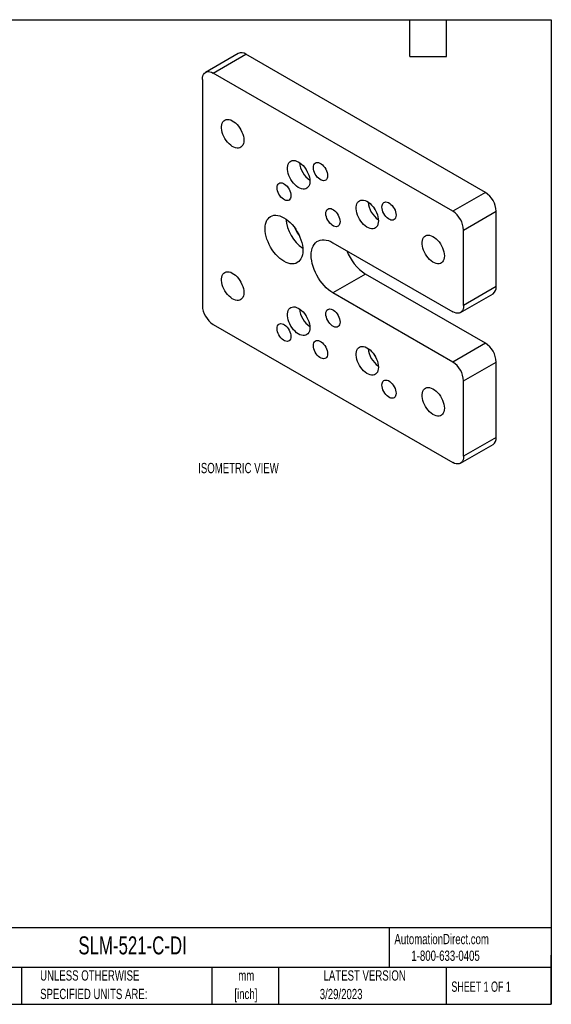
# Model space of a CAD drawing. Header units: millimetres. Extents: x 6 to 273, y 6 to 210.
# Tile 3 of 3: x 163 to 273, y 6 to 210. Entities that reach past the tile are written whole.
import ezdxf

# ---------------------------------------------------------------- set-up
doc = ezdxf.new("R2010")
doc.units = ezdxf.units.MM
doc.layers.add('TEXT', color=140, linetype='Continuous', lineweight=25)
doc.styles.add('SLDTEXTSTYLE0', font='TXT', dxfattribs={"width": 0.7})
doc.styles.add('SLDTEXTSTYLE1', font='TXT', dxfattribs={"width": 0.65})

# ---------------------------------------------------------------- blocks, each defined once
blk = doc.blocks.new('SW_NOTE_0_1')
at = {"layer": 'TEXT', "color": 0, "char_height": 2.117, "attachment_point": 2, "style": 'SLDTEXTSTYLE0'}
for s, insert in [('mm', (2.84, 2.73)), ('[inch]', (2.76, -1.09))]:
    blk.add_mtext(s, dxfattribs=dict(at, insert=insert))
blk = doc.blocks.new('SW_NOTE_0_2')
at = {"layer": 'TEXT', "color": 0, "char_height": 2.1167, "attachment_point": 1, "style": 'SLDTEXTSTYLE0'}
for s, insert in [('UNLESS OTHERWISE', (0, 2.73)), ('SPECIFIED UNITS ARE:', (0, -1.09))]:
    blk.add_mtext(s, dxfattribs=dict(at, insert=insert))

msp = doc.modelspace()

# ---------------------------------------------------------------- linework, layer by layer
for p, q in [((208.466, 202.573), (201.731, 198.685)), ((203.318, 198.527), (210.054, 202.416)), ((259.445, 173.903), (210.054, 202.416)), ((201.073, 197.231), (201.073, 150.566)), ((252.71, 170.014), (203.318, 198.527)), ((259.445, 173.903), (252.71, 170.014)), ((254.955, 166.126), (261.69, 170.014)), ((261.69, 154.459), (261.69, 170.014)), ((254.955, 150.571), (254.955, 166.126)), ((228.014, 163.531), (252.71, 149.274)), ((234.749, 157.049), (228.014, 153.161)), ((259.445, 142.792), (234.749, 157.049)), ((261.69, 154.459), (254.955, 150.571)), ((252.71, 138.904), (228.014, 153.161)), ((254.297, 149.117), (261.032, 153.005)), ((203.318, 146.677), (252.71, 118.164)), ((259.445, 142.792), (252.71, 138.904)), ((254.955, 135.016), (261.69, 138.904)), ((261.69, 123.349), (261.69, 138.904)), ((254.955, 119.461), (254.955, 135.016)), ((261.69, 123.349), (254.955, 119.461)), ((254.297, 118.007), (261.032, 121.895))]:
    msp.add_line(p, q)
at = {"flags": 128}
for points in [[(201.073, 197.231), (201.101, 197.621), (201.183, 197.969), (201.318, 198.267), (201.502, 198.507), (201.731, 198.685), (201.999, 198.794), (202.299, 198.833), (202.625, 198.801), (202.967, 198.698), (203.318, 198.527)], [(209.629, 184.677), (209.605, 184.305), (209.532, 183.969), (209.412, 183.676), (209.248, 183.433), (209.043, 183.245), (208.801, 183.116), (208.528, 183.048), (208.23, 183.043), (207.912, 183.101), (207.582, 183.221), (207.247, 183.401), (206.914, 183.635), (206.589, 183.921), (206.28, 184.251), (205.994, 184.618), (205.736, 185.014), (205.512, 185.432), (205.327, 185.862), (205.185, 186.295), (205.088, 186.722), (205.039, 187.134), (205.039, 187.521), (205.088, 187.876), (205.185, 188.191), (205.327, 188.46), (205.512, 188.676), (205.736, 188.835), (205.994, 188.934), (206.28, 188.971), (206.589, 188.944), (206.914, 188.855), (207.247, 188.705), (207.582, 188.497), (207.912, 188.236), (208.23, 187.928), (208.528, 187.578), (208.801, 187.195), (209.043, 186.787), (209.248, 186.362), (209.412, 185.929), (209.532, 185.498), (209.605, 185.078), (209.629, 184.677)], [(223.241, 176.207), (223.217, 175.835), (223.144, 175.499), (223.024, 175.206), (222.86, 174.963), (222.655, 174.775), (222.413, 174.645), (222.14, 174.577), (221.842, 174.573), (221.524, 174.631), (221.194, 174.751), (220.859, 174.93), (220.526, 175.165), (220.201, 175.451), (219.892, 175.78), (219.606, 176.147), (219.348, 176.544), (219.124, 176.962), (218.939, 177.392), (218.796, 177.825), (218.7, 178.252), (218.651, 178.663), (218.651, 179.051), (218.7, 179.406), (218.796, 179.721), (218.939, 179.989), (219.124, 180.206), (219.348, 180.365), (219.606, 180.464), (219.892, 180.5), (220.201, 180.474), (220.526, 180.384), (220.859, 180.234), (221.194, 180.027), (221.524, 179.766), (221.842, 179.457), (222.14, 179.108), (222.413, 178.725), (222.655, 178.317), (222.86, 177.892), (223.024, 177.459), (223.144, 177.028), (223.217, 176.608), (223.241, 176.207)], [(226.895, 177.364), (226.87, 177.068), (226.796, 176.811), (226.676, 176.602), (226.513, 176.447), (226.314, 176.352), (226.085, 176.321), (225.833, 176.354), (225.568, 176.449), (225.298, 176.605), (225.033, 176.815), (224.782, 177.073), (224.552, 177.369), (224.353, 177.694), (224.19, 178.037), (224.07, 178.385), (223.996, 178.727), (223.971, 179.052), (223.996, 179.347), (224.07, 179.604), (224.19, 179.814), (224.353, 179.968), (224.552, 180.063), (224.782, 180.095), (225.033, 180.062), (225.298, 179.966), (225.568, 179.811), (225.833, 179.6), (226.085, 179.343), (226.314, 179.046), (226.513, 178.721), (226.676, 178.379), (226.796, 178.031), (226.87, 177.689), (226.895, 177.364)], [(219.339, 173.234), (219.315, 172.945), (219.243, 172.694), (219.125, 172.489), (218.966, 172.338), (218.772, 172.246), (218.548, 172.215), (218.302, 172.247), (218.043, 172.34), (217.779, 172.492), (217.52, 172.698), (217.275, 172.95), (217.051, 173.239), (216.856, 173.556), (216.697, 173.891), (216.58, 174.231), (216.508, 174.565), (216.483, 174.882), (216.508, 175.171), (216.58, 175.422), (216.697, 175.627), (216.856, 175.778), (217.051, 175.871), (217.275, 175.901), (217.52, 175.87), (217.779, 175.776), (218.043, 175.624), (218.302, 175.418), (218.548, 175.167), (218.772, 174.877), (218.966, 174.56), (219.125, 174.225), (219.243, 173.885), (219.315, 173.551), (219.339, 173.234)], [(237.383, 168.043), (237.359, 167.671), (237.286, 167.335), (237.166, 167.042), (237.002, 166.799), (236.797, 166.611), (236.555, 166.481), (236.282, 166.413), (235.984, 166.408), (235.666, 166.467), (235.336, 166.587), (235.001, 166.766), (234.668, 167.001), (234.343, 167.286), (234.034, 167.616), (233.748, 167.983), (233.49, 168.38), (233.266, 168.798), (233.081, 169.228), (232.939, 169.661), (232.842, 170.088), (232.793, 170.499), (232.793, 170.887), (232.842, 171.242), (232.939, 171.557), (233.081, 171.825), (233.266, 172.042), (233.49, 172.201), (233.748, 172.3), (234.034, 172.336), (234.343, 172.31), (234.668, 172.22), (235.001, 172.07), (235.336, 171.862), (235.666, 171.602), (235.984, 171.293), (236.282, 170.944), (236.555, 170.561), (236.797, 170.153), (237.002, 169.728), (237.166, 169.295), (237.286, 168.864), (237.359, 168.444), (237.383, 168.043)], [(241.037, 169.2), (241.012, 168.904), (240.938, 168.647), (240.818, 168.438), (240.655, 168.283), (240.456, 168.188), (240.227, 168.157), (239.975, 168.19), (239.71, 168.285), (239.44, 168.441), (239.175, 168.651), (238.924, 168.909), (238.694, 169.205), (238.495, 169.53), (238.333, 169.873), (238.212, 170.221), (238.139, 170.563), (238.114, 170.888), (238.139, 171.183), (238.212, 171.44), (238.333, 171.65), (238.495, 171.804), (238.694, 171.899), (238.924, 171.931), (239.175, 171.898), (239.44, 171.802), (239.71, 171.647), (239.975, 171.436), (240.227, 171.179), (240.456, 170.882), (240.655, 170.557), (240.818, 170.215), (240.938, 169.867), (241.012, 169.525), (241.037, 169.2)], [(221.8, 161.933), (221.776, 161.444), (221.703, 160.99), (221.582, 160.576), (221.415, 160.207), (221.204, 159.888), (220.952, 159.623), (220.661, 159.415), (220.336, 159.267), (219.98, 159.181), (219.599, 159.158), (219.196, 159.197), (218.777, 159.3), (218.347, 159.464), (217.911, 159.687), (217.476, 159.967), (217.046, 160.299), (216.627, 160.681), (216.224, 161.106), (215.842, 161.57), (215.486, 162.067), (215.161, 162.59), (214.871, 163.133), (214.618, 163.69), (214.407, 164.252), (214.24, 164.814), (214.12, 165.367), (214.047, 165.906), (214.022, 166.423), (214.047, 166.912), (214.12, 167.366), (214.24, 167.78), (214.407, 168.149), (214.618, 168.468), (214.871, 168.733), (215.161, 168.941), (215.486, 169.089), (215.842, 169.175), (216.224, 169.198), (216.627, 169.158), (217.046, 169.056), (217.476, 168.892), (217.911, 168.669), (218.347, 168.389), (218.777, 168.057), (219.196, 167.675), (219.599, 167.25), (219.98, 166.786), (220.336, 166.289), (220.661, 165.766), (220.952, 165.223), (221.204, 164.666), (221.415, 164.104), (221.582, 163.542), (221.703, 162.988), (221.776, 162.45), (221.8, 161.933)], [(229.476, 167.872), (229.451, 167.576), (229.377, 167.319), (229.257, 167.11), (229.094, 166.955), (228.895, 166.86), (228.666, 166.829), (228.414, 166.862), (228.149, 166.957), (227.879, 167.113), (227.614, 167.323), (227.363, 167.581), (227.133, 167.877), (226.934, 168.202), (226.771, 168.545), (226.651, 168.893), (226.577, 169.235), (226.552, 169.56), (226.577, 169.855), (226.651, 170.112), (226.771, 170.322), (226.934, 170.476), (227.133, 170.571), (227.363, 170.603), (227.614, 170.57), (227.879, 170.474), (228.149, 170.319), (228.414, 170.108), (228.666, 169.851), (228.895, 169.554), (229.094, 169.229), (229.257, 168.887), (229.377, 168.539), (229.451, 168.197), (229.476, 167.872)], [(250.995, 160.798), (250.971, 160.425), (250.898, 160.089), (250.778, 159.797), (250.614, 159.553), (250.408, 159.365), (250.167, 159.236), (249.894, 159.168), (249.596, 159.163), (249.278, 159.221), (248.948, 159.341), (248.613, 159.521), (248.279, 159.756), (247.955, 160.041), (247.646, 160.371), (247.36, 160.738), (247.102, 161.135), (246.878, 161.552), (246.693, 161.982), (246.55, 162.415), (246.454, 162.842), (246.405, 163.254), (246.405, 163.641), (246.454, 163.996), (246.55, 164.311), (246.693, 164.58), (246.878, 164.796), (247.102, 164.955), (247.36, 165.054), (247.646, 165.091), (247.955, 165.064), (248.279, 164.975), (248.613, 164.825), (248.948, 164.617), (249.278, 164.356), (249.596, 164.048), (249.894, 163.698), (250.167, 163.315), (250.408, 162.907), (250.614, 162.482), (250.778, 162.049), (250.898, 161.618), (250.971, 161.198), (250.995, 160.798)], [(228.014, 153.161), (227.545, 153.46), (227.08, 153.813), (226.626, 154.215), (226.188, 154.663), (225.769, 155.151), (225.375, 155.675), (225.01, 156.227), (224.677, 156.803), (224.381, 157.395), (224.125, 157.998), (223.912, 158.605), (223.744, 159.209), (223.622, 159.803), (223.548, 160.382), (223.524, 160.938), (223.548, 161.466), (223.622, 161.959), (223.744, 162.413), (223.912, 162.823), (224.125, 163.183), (224.381, 163.49), (224.677, 163.742), (225.01, 163.933), (225.375, 164.064), (225.769, 164.132), (226.188, 164.137), (226.626, 164.078), (227.08, 163.956), (227.545, 163.773), (228.014, 163.531)], [(209.629, 153.241), (209.605, 152.868), (209.532, 152.532), (209.412, 152.24), (209.248, 151.997), (209.043, 151.808), (208.801, 151.679), (208.528, 151.611), (208.23, 151.606), (207.912, 151.664), (207.582, 151.784), (207.247, 151.964), (206.914, 152.199), (206.589, 152.484), (206.28, 152.814), (205.994, 153.181), (205.736, 153.578), (205.512, 153.995), (205.327, 154.425), (205.185, 154.858), (205.088, 155.285), (205.039, 155.697), (205.039, 156.084), (205.088, 156.439), (205.185, 156.754), (205.327, 157.023), (205.512, 157.239), (205.736, 157.399), (205.994, 157.497), (206.28, 157.534), (206.589, 157.507), (206.914, 157.418), (207.247, 157.268), (207.582, 157.06), (207.912, 156.799), (208.23, 156.491), (208.528, 156.141), (208.801, 155.758), (209.043, 155.35), (209.248, 154.925), (209.412, 154.492), (209.532, 154.061), (209.605, 153.641), (209.629, 153.241)], [(254.955, 150.571), (254.927, 150.181), (254.845, 149.833), (254.71, 149.535), (254.526, 149.294), (254.297, 149.117), (254.029, 149.008), (253.729, 148.968), (253.403, 149.001), (253.061, 149.103), (252.71, 149.274)], [(223.241, 145.995), (223.217, 145.623), (223.144, 145.287), (223.024, 144.994), (222.86, 144.751), (222.655, 144.563), (222.413, 144.433), (222.14, 144.365), (221.842, 144.361), (221.524, 144.419), (221.194, 144.539), (220.859, 144.718), (220.526, 144.953), (220.201, 145.239), (219.892, 145.568), (219.606, 145.935), (219.348, 146.332), (219.124, 146.75), (218.939, 147.18), (218.796, 147.613), (218.7, 148.04), (218.651, 148.451), (218.651, 148.839), (218.7, 149.194), (218.796, 149.509), (218.939, 149.777), (219.124, 149.994), (219.348, 150.153), (219.606, 150.252), (219.892, 150.288), (220.201, 150.262), (220.526, 150.172), (220.859, 150.022), (221.194, 149.815), (221.524, 149.554), (221.842, 149.245), (222.14, 148.896), (222.413, 148.513), (222.655, 148.105), (222.86, 147.68), (223.024, 147.247), (223.144, 146.816), (223.217, 146.396), (223.241, 145.995)], [(229.476, 147.132), (229.451, 146.836), (229.377, 146.579), (229.257, 146.37), (229.094, 146.215), (228.895, 146.12), (228.666, 146.089), (228.414, 146.121), (228.149, 146.217), (227.879, 146.373), (227.614, 146.583), (227.363, 146.841), (227.133, 147.137), (226.934, 147.462), (226.771, 147.805), (226.651, 148.153), (226.577, 148.495), (226.552, 148.819), (226.577, 149.115), (226.651, 149.372), (226.771, 149.582), (226.934, 149.736), (227.133, 149.831), (227.363, 149.863), (227.614, 149.83), (227.879, 149.734), (228.149, 149.578), (228.414, 149.368), (228.666, 149.11), (228.895, 148.814), (229.094, 148.489), (229.257, 148.147), (229.377, 147.799), (229.451, 147.456), (229.476, 147.132)], [(219.339, 144.165), (219.315, 143.876), (219.243, 143.625), (219.125, 143.42), (218.966, 143.269), (218.772, 143.177), (218.548, 143.146), (218.302, 143.178), (218.043, 143.271), (217.779, 143.423), (217.52, 143.629), (217.275, 143.881), (217.051, 144.17), (216.856, 144.488), (216.697, 144.822), (216.58, 145.162), (216.508, 145.497), (216.483, 145.814), (216.508, 146.102), (216.58, 146.353), (216.697, 146.558), (216.856, 146.709), (217.051, 146.802), (217.275, 146.833), (217.52, 146.801), (217.779, 146.707), (218.043, 146.555), (218.302, 146.35), (218.548, 146.098), (218.772, 145.808), (218.966, 145.491), (219.125, 145.156), (219.243, 144.816), (219.315, 144.482), (219.339, 144.165)], [(226.895, 140.62), (226.87, 140.324), (226.796, 140.067), (226.676, 139.858), (226.513, 139.703), (226.314, 139.608), (226.085, 139.577), (225.833, 139.609), (225.568, 139.705), (225.298, 139.861), (225.033, 140.071), (224.782, 140.329), (224.552, 140.625), (224.353, 140.95), (224.19, 141.292), (224.07, 141.641), (223.996, 141.983), (223.971, 142.307), (223.996, 142.603), (224.07, 142.86), (224.19, 143.069), (224.353, 143.224), (224.552, 143.319), (224.782, 143.35), (225.033, 143.318), (225.298, 143.222), (225.568, 143.066), (225.833, 142.856), (226.085, 142.598), (226.314, 142.302), (226.513, 141.977), (226.676, 141.635), (226.796, 141.286), (226.87, 140.944), (226.895, 140.62)], [(237.383, 137.831), (237.359, 137.459), (237.286, 137.123), (237.166, 136.83), (237.002, 136.587), (236.797, 136.399), (236.555, 136.269), (236.282, 136.201), (235.984, 136.196), (235.666, 136.255), (235.336, 136.375), (235.001, 136.554), (234.668, 136.789), (234.343, 137.074), (234.034, 137.404), (233.748, 137.771), (233.49, 138.168), (233.266, 138.586), (233.081, 139.016), (232.939, 139.449), (232.842, 139.876), (232.793, 140.287), (232.793, 140.675), (232.842, 141.03), (232.939, 141.345), (233.081, 141.613), (233.266, 141.83), (233.49, 141.989), (233.748, 142.088), (234.034, 142.124), (234.343, 142.098), (234.668, 142.008), (235.001, 141.858), (235.336, 141.65), (235.666, 141.39), (235.984, 141.081), (236.282, 140.732), (236.555, 140.349), (236.797, 139.941), (237.002, 139.516), (237.166, 139.083), (237.286, 138.652), (237.359, 138.232), (237.383, 137.831)], [(241.037, 132.456), (241.012, 132.16), (240.938, 131.903), (240.818, 131.694), (240.655, 131.539), (240.456, 131.444), (240.227, 131.412), (239.975, 131.445), (239.71, 131.541), (239.44, 131.697), (239.175, 131.907), (238.924, 132.165), (238.694, 132.461), (238.495, 132.786), (238.333, 133.128), (238.212, 133.477), (238.139, 133.819), (238.114, 134.143), (238.139, 134.439), (238.212, 134.696), (238.333, 134.905), (238.495, 135.06), (238.694, 135.155), (238.924, 135.186), (239.175, 135.154), (239.44, 135.058), (239.71, 134.902), (239.975, 134.692), (240.227, 134.434), (240.456, 134.138), (240.655, 133.813), (240.818, 133.471), (240.938, 133.122), (241.012, 132.78), (241.037, 132.456)], [(250.995, 129.361), (250.971, 128.988), (250.898, 128.652), (250.778, 128.36), (250.614, 128.117), (250.408, 127.928), (250.167, 127.799), (249.894, 127.731), (249.596, 127.726), (249.278, 127.784), (248.948, 127.904), (248.613, 128.084), (248.279, 128.319), (247.955, 128.604), (247.646, 128.934), (247.36, 129.301), (247.102, 129.698), (246.878, 130.115), (246.693, 130.545), (246.55, 130.978), (246.454, 131.405), (246.405, 131.817), (246.405, 132.204), (246.454, 132.559), (246.55, 132.874), (246.693, 133.143), (246.878, 133.359), (247.102, 133.519), (247.36, 133.618), (247.646, 133.654), (247.955, 133.627), (248.279, 133.538), (248.613, 133.388), (248.948, 133.18), (249.278, 132.919), (249.596, 132.611), (249.894, 132.261), (250.167, 131.879), (250.408, 131.47), (250.614, 131.045), (250.778, 130.613), (250.898, 130.181), (250.971, 129.761), (250.995, 129.361)], [(254.955, 119.461), (254.927, 119.071), (254.845, 118.723), (254.71, 118.425), (254.526, 118.184), (254.297, 118.007), (254.029, 117.897), (253.729, 117.858), (253.403, 117.89), (253.061, 117.993), (252.71, 118.164)]]:
    msp.add_lwpolyline(points, dxfattribs=at)
for centre, radius, start, end in [((209.125, 201.134), 1.583, 54.08226, 114.60729), ((226.177, 180.555), 5.073, 185.46059, 234.53403), ((225.146, 179.96), 3.006, 203.53703, 216.4576), ((256.85, 169.812), 4.844, 2.38686, 57.61314), ((240.319, 172.391), 5.073, 185.46059, 234.53403), ((239.289, 171.796), 3.006, 203.53703, 216.4576), ((250.115, 165.924), 4.844, 2.38686, 57.61314), ((226.843, 169.334), 8.608, 186.0023, 233.99232), ((225.258, 168.419), 5.432, 200.18298, 219.81164), ((240.11, 165.34), 9.873, 200.46514, 237.11426), ((260.142, 154.284), 1.558, 304.86125, 6.45093), ((205.913, 150.767), 4.844, 182.38686, 237.61314), ((226.177, 150.343), 5.073, 185.46059, 234.53403), ((225.146, 149.748), 3.006, 203.53703, 216.4576), ((256.85, 138.702), 4.844, 2.38686, 57.61314), ((240.319, 142.179), 5.073, 185.46059, 234.53403), ((239.289, 141.584), 3.006, 203.53703, 216.4576), ((250.115, 134.814), 4.844, 2.38686, 57.61314), ((260.142, 123.174), 1.558, 304.86125, 6.45093)]:
    msp.add_arc(centre, radius, start, end)
at = {"layer": 'TEXT'}
for p, q in [((6.35, 209.55), (273.05, 209.55)), ((243.84, 201.93), (243.84, 209.55)), ((251.46, 201.93), (251.46, 209.55)), ((273.05, 209.55), (273.05, 6.35)), ((243.84, 201.93), (251.46, 201.93)), ((273.05, 22.126), (6.35, 22.126)), ((239.575, 22.126), (239.575, 13.97)), ((273.05, 6.35), (273.05, 16.51)), ((273.05, 13.97), (6.35, 13.97)), ((163.78, 13.97), (163.78, 6.35)), ((203.024, 13.97), (203.024, 6.35)), ((216.812, 13.97), (216.812, 6.35)), ((251.349, 13.97), (251.349, 6.35)), ((6.35, 6.35), (273.05, 6.35))]:
    msp.add_line(p, q, dxfattribs=at)

# ---------------------------------------------------------------- block references
for name, p in [('SW_NOTE_0_2', (167.608, 10.635)), ('SW_NOTE_0_1', (207.286, 10.633))]:
    msp.add_blockref(name, p, dxfattribs=at)

# ---------------------------------------------------------------- texts
for s, insert, char_height, attachment_point, style in [('ISOMETRIC VIEW', (200.212, 118.08), 2.11667, 1, 'SLDTEXTSTYLE0'), ('SLM-521-C-DI', (175.502, 20.364), 3.70417, 1, 'SLDTEXTSTYLE0'), ('AutomationDirect.com', (240.695, 20.877), 2.11667, 1, 'SLDTEXTSTYLE0'), ('1-800-633-0405', (244.192, 17.437), 2.11667, 1, 'SLDTEXTSTYLE0'), ('LATEST VERSION', (234.552, 13.364), 2.11667, 2, 'SLDTEXTSTYLE0'), ('SHEET 1 OF 1', (252.441, 11.051), 2.11667, 1, 'SLDTEXTSTYLE1'), ('3/29/2023', (229.701, 9.528), 2.1167, 2, 'SLDTEXTSTYLE0')]:
    msp.add_mtext(s, dxfattribs=dict(at, insert=insert, char_height=char_height, attachment_point=attachment_point, style=style))

doc.saveas('drawing.dxf')
